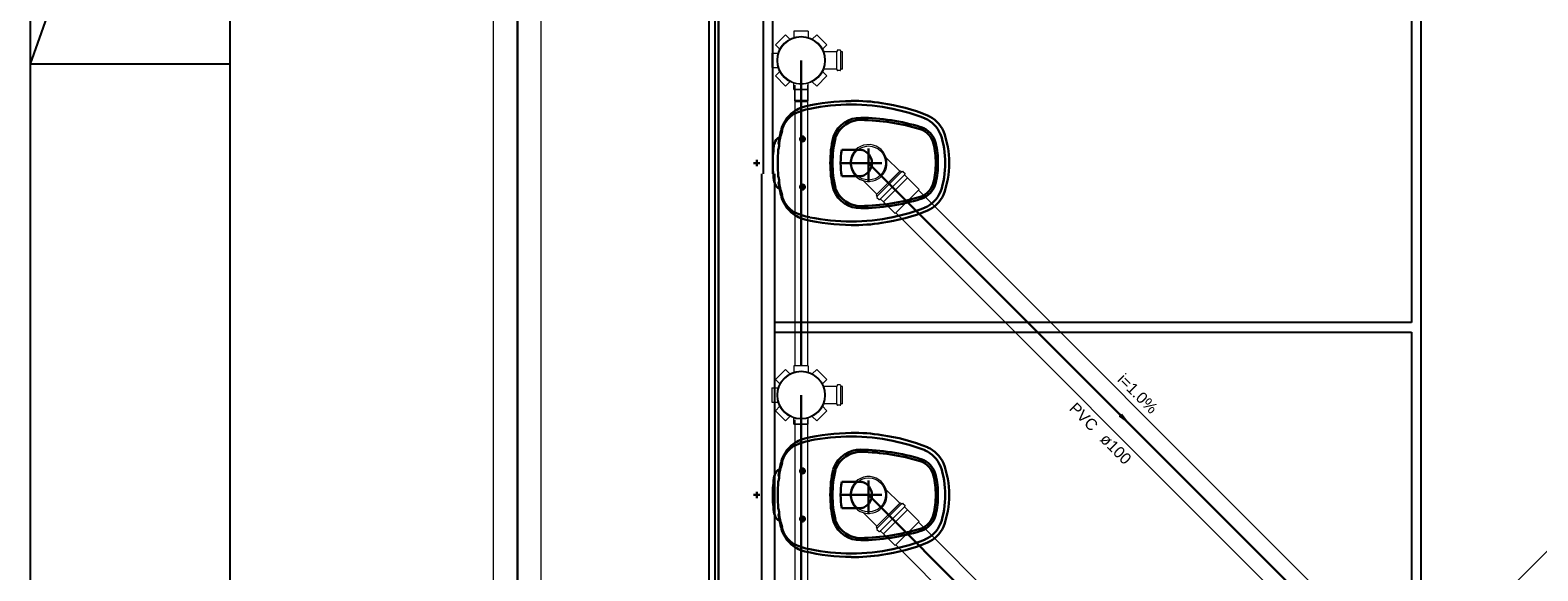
# Model space of a CAD drawing. Header units: millimetres. Extents: x 0 to 354, y 0 to 59.
# Tile 62 of 84: x 270 to 288.88, y 23.35 to 30.12. Entities that reach past the tile are written whole.
import ezdxf

# ---------------------------------------------------------------- set-up
doc = ezdxf.new("R2010")
doc.units = ezdxf.units.MM
for name, color, linetype, lineweight in [('AP-Seção tubo', 196, 'Continuous', 20), ('AP-Tubos', 196, 'Continuous', 30), ('CV-Seção tubo', 32, 'Continuous', 20), ('Simbolos', 3, 'Continuous', 20), ('SIMBOLOS INT', 1, 'Continuous', 30), ('Simbolos_int', 1, 'Continuous', 5), ('TQ-Sentido tubo', 32, 'Continuous', 20), ('TQ-Seção tubo', 32, 'Continuous', 20), ('TQ-Textos tubo', 1, 'Continuous', 20), ('TQ-Tubos detalhe', 32, 'Continuous', 30)]:
    doc.layers.add(name, color=color, linetype=linetype, lineweight=lineweight)
doc.styles.add('Arial', font='arial.ttf')
doc.styles.get("Standard").update_dxf_attribs({"font": 'arial.ttf'})
doc.dimstyles.get("Standard").update_dxf_attribs({"dimtxt": 0.18, "dimasz": 0.18, "dimexe": 0.18, "dimexo": 0.0625, "dimgap": 0.09, "dimtad": 0, "dimtih": 1, "dimtoh": 1, "dimdec": 4, "dimzin": 0, "dimdsep": 46, "dimtxsty": 'Standard', "dimcen": 0.09, "dimadec": 0, "dimazin": 0, "dimtfac": 1, "dimtdec": 4, "dimtofl": 0, "dimtmove": 0, "dimatfit": 3, "dimfxl": 1, "dimtolj": 1, "dimtzin": 0, "dimarcsym": 0})

msp = doc.modelspace()

# ---------------------------------------------------------------- linework, layer by layer
at = {"color": 1}
for p, q in [((278.5027, 49.7463), (278.5027, 10.5393)), ((278.5807, 10.5393), (278.5807, 49.7463)), ((278.6227, 10.5393), (278.6227, 49.7463)), ((272.5, 36.7714), (270, 29.7)), ((279.1807, 31.1423), (279.1807, 28.3223)), ((279.3007, 28.3223), (279.3007, 30.4613)), ((287.3017, 30.4613), (287.3017, 26.4623)), ((287.4217, 14.0633), (287.4217, 30.4613)), ((278.6227, 30.3413), (278.6227, 13.9433)), ((270, 29.7), (272.5, 29.7)), ((279.1627, 16.3223), (279.1627, 28.3223)), ((279.3217, 28.3223), (279.3217, 16.3223)), ((287.3017, 26.4623), (279.3217, 26.4623)), ((279.3217, 26.3423), (287.3017, 26.3423)), ((287.3017, 26.3423), (287.3017, 22.3433))]:
    msp.add_line(p, q, dxfattribs=at)
at = {"color": 2}
msp.add_lwpolyline([(270, 59.4), (270, 0), (354.1, 0), (354.1, 59.4)], close=True, dxfattribs=at)
at = {"color": 6}
msp.add_lwpolyline([(272.5, 58.4), (272.5, 1), (353.1, 1), (353.1, 58.4)], close=True, dxfattribs=at)
at = {"layer": 'AP-Seção tubo'}
for p, q in [((275.8027, 15.5471), (275.8027, 46.4623)), ((276.4027, 15.5471), (276.4027, 46.4623))]:
    msp.add_line(p, q, dxfattribs=at)
at = {"layer": 'AP-Tubos'}
msp.add_line((276.1027, 13.662), (276.1027, 48.0623), dxfattribs=at)
at = {"layer": 'CV-Seção tubo'}
msp.add_line((283.3547, 17.9526), (289.2253, 23.824), dxfattribs=at)
at = {"layer": 'Simbolos'}
for p, q in [((279.462, 30.0667), (279.335, 29.9397)), ((279.462, 30.0667), (279.517, 30.0117)), ((279.567, 30.1107), (279.567, 30.0327)), ((279.747, 30.1107), (279.567, 30.1107)), ((279.747, 30.1107), (279.747, 30.0327)), ((279.852, 30.0667), (279.797, 30.0117)), ((279.979, 29.9397), (279.852, 30.0667)), ((279.335, 29.9397), (279.39, 29.8847)), ((279.979, 29.9397), (279.924, 29.8847)), ((280.103, 29.8537), (279.938, 29.8537)), ((280.108, 29.8687), (280.107, 29.8577)), ((280.147, 29.8717), (280.112, 29.8717)), ((280.151, 29.8687), (280.154, 29.8567)), ((280.175, 29.8537), (280.158, 29.8537)), ((280.175, 29.6357), (280.175, 29.8537)), ((279.291, 29.8347), (279.291, 29.6547)), ((279.291, 29.8347), (279.369, 29.8347)), ((279.291, 29.6547), (279.369, 29.6547)), ((279.335, 29.5497), (279.39, 29.6047)), ((279.335, 29.5497), (279.462, 29.4227)), ((279.462, 29.4227), (279.517, 29.4777)), ((279.852, 29.4227), (279.797, 29.4777)), ((279.852, 29.4227), (279.979, 29.5497)), ((279.979, 29.5497), (279.924, 29.6047)), ((280.103, 29.6357), (279.938, 29.6357)), ((280.108, 29.6207), (280.107, 29.6317)), ((280.147, 29.6177), (280.112, 29.6177)), ((280.151, 29.6207), (280.154, 29.6327)), ((280.175, 29.6357), (280.158, 29.6357)), ((279.567, 29.3787), (279.567, 29.4567)), ((279.567, 29.3787), (279.747, 29.3787)), ((279.747, 29.3787), (279.567, 29.3787)), ((279.567, 29.3787), (279.6894, 29.378)), ((279.5729, 29.3786), (279.5723, 29.242)), ((279.7427, 29.3784), (279.7429, 29.2425)), ((279.747, 29.3787), (279.747, 29.4567)), ((279.5723, 29.242), (279.5774, 29.2241)), ((279.7429, 29.2425), (279.7373, 29.224)), ((280.8927, 28.3553), (280.7227, 28.5257)), ((280.8997, 28.3624), (280.5987, 28.0612)), ((280.8997, 28.3624), (280.9127, 28.3497)), ((280.9277, 28.3553), (280.9177, 28.3489)), ((280.9327, 28.3546), (280.9597, 28.3284)), ((280.6057, 28.0682), (280.4357, 28.2386)), ((280.9597, 28.3228), (280.9527, 28.315)), ((280.9527, 28.3094), (280.9877, 28.2747)), ((280.9877, 28.2747), (280.9877, 28.2733)), ((280.9877, 28.2733), (281.1357, 28.1255)), ((280.5987, 28.0612), (280.6117, 28.0484)), ((280.6057, 28.0329), (280.6117, 28.0435)), ((280.6067, 28.0279), (280.6327, 28.0018)), ((280.6377, 28.0018), (280.6457, 28.0081)), ((280.6517, 28.0081), (280.6867, 27.9735)), ((280.6867, 27.9735), (280.6877, 27.9735)), ((280.6877, 27.9735), (280.8357, 27.8257)), ((279.462, 25.8742), (279.335, 25.7472)), ((279.462, 25.8742), (279.517, 25.8192)), ((279.567, 25.9182), (279.567, 25.8402)), ((279.747, 25.9182), (279.567, 25.9182)), ((279.747, 25.9182), (279.747, 25.8402)), ((279.852, 25.8742), (279.797, 25.8192)), ((279.979, 25.7472), (279.852, 25.8742)), ((279.335, 25.7472), (279.39, 25.6922)), ((279.979, 25.7472), (279.924, 25.6922)), ((279.291, 25.6422), (279.291, 25.4622)), ((279.291, 25.6422), (279.369, 25.6422)), ((280.103, 25.6612), (279.938, 25.6612)), ((280.108, 25.6762), (280.107, 25.6652)), ((280.147, 25.6792), (280.112, 25.6792)), ((280.151, 25.6762), (280.154, 25.6642)), ((280.175, 25.6612), (280.158, 25.6612)), ((280.175, 25.4432), (280.175, 25.6612)), ((279.291, 25.4622), (279.369, 25.4622)), ((279.335, 25.3572), (279.39, 25.4122)), ((279.335, 25.3572), (279.462, 25.2302)), ((279.852, 25.2302), (279.979, 25.3572)), ((279.979, 25.3572), (279.924, 25.4122)), ((280.103, 25.4432), (279.938, 25.4432)), ((280.108, 25.4282), (280.107, 25.4392)), ((280.147, 25.4252), (280.112, 25.4252)), ((280.151, 25.4282), (280.154, 25.4402)), ((280.175, 25.4432), (280.158, 25.4432)), ((279.462, 25.2302), (279.517, 25.2852)), ((279.567, 25.1862), (279.567, 25.2642)), ((279.567, 25.1862), (279.747, 25.1862)), ((279.747, 25.1862), (279.567, 25.1862)), ((279.747, 25.1862), (279.747, 25.2642)), ((279.852, 25.2302), (279.797, 25.2852)), ((280.8927, 24.1973), (280.7227, 24.3677)), ((280.8997, 24.2044), (280.5987, 23.9032)), ((280.8997, 24.2044), (280.9127, 24.1917)), ((280.9277, 24.1973), (280.9177, 24.1909)), ((280.9327, 24.1966), (280.9597, 24.1704)), ((280.6057, 23.9102), (280.4357, 24.0806)), ((280.9597, 24.1648), (280.9527, 24.157)), ((280.9527, 24.1513), (280.9877, 24.1167)), ((280.9877, 24.1167), (280.9877, 24.1153)), ((280.9877, 24.1153), (281.1357, 23.9675)), ((280.5987, 23.9032), (280.6117, 23.8904)), ((280.6057, 23.8749), (280.6117, 23.8855)), ((280.6067, 23.8699), (280.6327, 23.8438)), ((280.6377, 23.8438), (280.6457, 23.8501)), ((280.6517, 23.8501), (280.6867, 23.8155)), ((280.6867, 23.8155), (280.6877, 23.8155)), ((280.6877, 23.8155), (280.8357, 23.6677))]:
    msp.add_line(p, q, dxfattribs=at)
for centre in [(279.657, 29.7447), (279.657, 25.5522)]:
    msp.add_circle(centre, 0.302, dxfattribs=at)
for centre, radius, start, end in [((280.103, 29.8577), 0.004, 270, 355), ((280.112, 29.8677), 0.004, 90, 175), ((280.147, 29.8677), 0.004, 15, 90), ((280.158, 29.8577), 0.004, 195, 270), ((280.103, 29.6317), 0.004, 5, 90), ((280.112, 29.6217), 0.004, 185, 270), ((280.147, 29.6217), 0.004, 270, 345), ((280.158, 29.6317), 0.004, 90, 165), ((280.5017, 28.4593), 0.2306, 16.785, 253.215), ((280.5017, 28.4593), 0.2306, 253.215, 16.785), ((280.9157, 28.3525), 0.004, 225, 300), ((280.9307, 28.3518), 0.004, 45, 120), ((280.9567, 28.3256), 0.004, 320, 45), ((280.9557, 28.3122), 0.004, 140, 225), ((280.6087, 28.0307), 0.004, 150, 225), ((280.6087, 28.0456), 0.004, 330, 45), ((280.6357, 28.0046), 0.004, 225, 310), ((280.6487, 28.0053), 0.004, 45, 130), ((280.103, 25.6652), 0.004, 270, 355), ((280.112, 25.6752), 0.004, 90, 175), ((280.147, 25.6752), 0.004, 15, 90), ((280.158, 25.6652), 0.004, 195, 270), ((280.103, 25.4392), 0.004, 5, 90), ((280.112, 25.4292), 0.004, 185, 270), ((280.147, 25.4292), 0.004, 270, 345), ((280.158, 25.4392), 0.004, 90, 165), ((280.5017, 24.3013), 0.2306, 16.785, 253.215), ((280.5017, 24.3013), 0.2306, 253.215, 16.785), ((280.9157, 24.1945), 0.004, 225, 300), ((280.9307, 24.1938), 0.004, 45, 120), ((280.9557, 24.1542), 0.004, 140, 225), ((280.9567, 24.1676), 0.004, 320, 45), ((280.6087, 23.8727), 0.004, 150, 225), ((280.6087, 23.8876), 0.004, 330, 45), ((280.6357, 23.8466), 0.004, 225, 310), ((280.6487, 23.8473), 0.004, 45, 130)]:
    msp.add_arc(centre, radius, start, end, dxfattribs=at)
at = {"layer": 'SIMBOLOS INT', "linetype": 'Continuous'}
for p, q in [((279.4037, 28.8583), (279.3767, 28.7233)), ((279.6317, 28.7593), (279.7127, 28.7593)), ((279.6737, 28.8043), (279.6737, 28.7233)), ((280.1657, 28.6243), (280.3967, 28.6243)), ((279.0617, 28.4593), (279.1397, 28.4593)), ((279.1007, 28.4203), (279.1007, 28.4983)), ((280.0217, 28.4593), (280.0517, 28.4593)), ((280.1507, 28.4593), (280.5437, 28.4593)), ((279.3767, 28.1953), (279.4037, 28.0603)), ((279.6317, 28.1593), (279.7127, 28.1593)), ((279.6737, 28.1143), (279.6737, 28.1953)), ((280.1657, 28.2943), (280.3967, 28.2943)), ((279.4037, 24.7003), (279.3767, 24.5653)), ((279.6317, 24.6013), (279.7127, 24.6013)), ((279.6737, 24.6463), (279.6737, 24.5653)), ((280.1657, 24.4663), (280.3967, 24.4663)), ((279.0617, 24.3013), (279.1397, 24.3013)), ((279.1007, 24.2623), (279.1007, 24.3403)), ((280.0217, 24.3013), (280.0517, 24.3013)), ((280.1507, 24.3013), (280.5437, 24.3013)), ((279.3767, 24.0373), (279.4037, 23.9023)), ((279.6317, 24.0013), (279.7127, 24.0013)), ((279.6737, 23.9563), (279.6737, 24.0373)), ((280.1657, 24.1363), (280.3967, 24.1363))]:
    msp.add_line(p, q, dxfattribs=at)
at = {"layer": 'SIMBOLOS INT'}
for p, q in [((280.5017, 28.4593), (280.5017, 28.6423)), ((280.5017, 28.4593), (280.5017, 28.2193)), ((280.5017, 28.4593), (280.6667, 28.4593)), ((280.5017, 24.3013), (280.5017, 24.4843)), ((280.5017, 24.3013), (280.5017, 24.0613)), ((280.5017, 24.3013), (280.6667, 24.3013))]:
    msp.add_line(p, q, dxfattribs=at)
at = {"layer": 'SIMBOLOS INT', "linetype": 'Continuous'}
for centre in [(279.6737, 28.7593), (279.6737, 28.1593), (279.6737, 24.6013), (279.6737, 24.0013)]:
    msp.add_circle(centre, 0.03, dxfattribs=at)
for centre, radius, start, end in [((279.7997, 28.7773), 0.4016, 103.824, 135.406), ((279.8657, 28.4983), 0.6474, 99.049, 116.724), ((280.3037, 26.6263), 2.6096, 90.409, 103.307), ((280.2797, 26.6143), 2.5775, 78.251, 101.529), ((280.2887, 26.6383), 2.6001, 81.584, 90.076), ((280.3727, 26.9503), 2.2774, 67.625, 82.553), ((280.3037, 26.6683), 2.5188, 68.926, 78.51), ((279.7907, 28.7803), 0.3932, 134.829, 168.433), ((279.7397, 28.7893), 0.3323, 119.8, 167.768), ((280.4027, 28.6633), 0.3634, 89.785, 157.469), ((280.4027, 28.6633), 0.3354, 89.813, 157.469), ((280.3607, 26.2783), 2.721, 73.185, 89.091), ((280.3607, 26.2783), 2.749, 73.173, 89.095), ((281.0657, 28.6393), 0.2857, 13.358, 70.916), ((281.0537, 28.6723), 0.3784, 22.704, 66.139), ((281.1797, 28.9093), 0.16, 63.947, 67.625), ((281.0807, 28.6963), 0.3936, 24.234, 65.909), ((279.4337, 28.6783), 0.1142, 112.564, 169.272), ((278.6267, 28.7893), 0.7615, 348.0323, 354.85233), ((279.4307, 28.7113), 0.0559, 167.445, 205.236), ((279.5447, 28.7083), 0.16, 169.091, 174.852), ((280.6217, 28.4983), 1.2574, 165.675, 169.091), ((279.7157, 28.7563), 0.3153, 161.118, 170.469), ((281.3177, 28.4713), 1.2951, 166.415, 180.534), ((281.3177, 28.4713), 1.2671, 166.415, 180.534), ((280.2407, 28.7323), 0.188, 157.469, 166.415), ((280.2407, 28.7323), 0.16, 157.469, 166.415), ((281.0657, 28.6393), 0.2577, 13.315, 70.797), ((280.4207, 28.4743), 0.9504, 359.12833, 14.168), ((280.3517, 28.4713), 1.1081, 359.37932, 18.304), ((280.4447, 28.4743), 1.0661, 359.21532, 21.193), ((280.8557, 28.4503), 1.555, 170.795, 179.678), ((280.6217, 28.4983), 1.2574, 173.953, 181.823), ((281.1617, 28.4563), 1.0102, 170.448, 179.794), ((280.4207, 28.4743), 0.9224, 359.12833, 14.181), ((280.8557, 28.4683), 1.555, 180.323, 189.205), ((280.6217, 28.4203), 1.2574, 178.177, 186.048), ((281.3177, 28.4473), 1.2951, 179.467, 193.585), ((281.3177, 28.4473), 1.2671, 179.467, 193.585), ((281.1617, 28.4623), 1.0102, 180.207, 189.552), ((280.4207, 28.4443), 0.9224, 345.8193, 0.872), ((280.4207, 28.4443), 0.9504, 345.8323, 0.872), ((280.3517, 28.4473), 1.1081, 341.6963, 0.621), ((280.4447, 28.4443), 1.0661, 338.8073, 0.785), ((279.4337, 28.2403), 0.1142, 190.729, 247.436), ((278.6267, 28.1293), 0.7615, 5.148, 11.968), ((279.4307, 28.2073), 0.0559, 154.765, 192.555), ((279.5447, 28.2103), 0.16, 185.148, 190.91), ((280.6217, 28.4203), 1.2574, 190.91, 194.325), ((280.2407, 28.1863), 0.188, 193.585, 202.531), ((280.2407, 28.1863), 0.16, 193.585, 202.531), ((281.0657, 28.2793), 0.2577, 289.2033, 346.6853), ((281.0657, 28.2793), 0.2857, 289.0843, 346.6423), ((279.7157, 28.1623), 0.3153, 189.531, 198.883), ((279.7907, 28.1383), 0.3932, 191.567, 225.172), ((279.7397, 28.1293), 0.3323, 192.232, 240.2), ((280.4027, 28.2553), 0.3634, 202.531, 270.2153), ((280.4027, 28.2553), 0.3354, 202.531, 270.1873), ((280.3607, 30.6403), 2.721, 270.9093, 286.8153), ((280.3607, 30.6403), 2.749, 270.9053, 286.8273), ((281.0537, 28.2463), 0.3784, 293.8613, 337.2963), ((281.0807, 28.2223), 0.3936, 294.0913, 335.7663), ((279.7997, 28.1413), 0.4016, 224.595, 256.176), ((279.8657, 28.4203), 0.6474, 243.276, 260.951), ((280.2797, 30.3043), 2.5775, 258.471, 281.7493), ((280.3727, 29.9683), 2.2774, 277.4473, 292.3753), ((280.3037, 30.2503), 2.5188, 281.4903, 291.0743), ((281.1797, 28.0093), 0.16, 292.3753, 296.0533), ((280.3037, 30.2923), 2.6096, 256.693, 269.5909), ((280.2887, 30.2803), 2.6001, 269.9247, 278.4163), ((279.7997, 24.6193), 0.4016, 103.824, 135.406), ((279.8657, 24.3403), 0.6474, 99.049, 116.724), ((280.3037, 22.4683), 2.6096, 90.409, 103.307), ((280.2797, 22.4563), 2.5775, 78.251, 101.529), ((280.2887, 22.4803), 2.6001, 81.584, 90.076), ((280.3727, 22.7923), 2.2774, 67.625, 82.553), ((280.3037, 22.5103), 2.5188, 68.926, 78.51), ((279.7907, 24.6223), 0.3932, 134.829, 168.433), ((279.7397, 24.6313), 0.3323, 119.8, 167.768), ((280.4027, 24.5053), 0.3634, 89.785, 157.469), ((280.4027, 24.5053), 0.3354, 89.813, 157.469), ((280.3607, 22.1203), 2.721, 73.185, 89.091), ((280.3607, 22.1203), 2.749, 73.173, 89.095), ((281.0657, 24.4813), 0.2857, 13.358, 70.916), ((281.0537, 24.5143), 0.3784, 22.704, 66.139), ((281.1797, 24.7513), 0.16, 63.947, 67.625), ((281.0807, 24.5383), 0.3936, 24.234, 65.909), ((279.4337, 24.5203), 0.1142, 112.564, 169.272), ((278.6267, 24.6313), 0.7615, 348.0323, 354.85233), ((279.4307, 24.5533), 0.0559, 167.445, 205.236), ((279.5447, 24.5503), 0.16, 169.091, 174.852), ((280.6217, 24.3403), 1.2574, 165.675, 169.091), ((279.7157, 24.5983), 0.3153, 161.118, 170.469), ((281.3177, 24.3133), 1.2951, 166.415, 180.534), ((281.3177, 24.3133), 1.2671, 166.415, 180.534), ((280.2407, 24.5743), 0.188, 157.469, 166.415), ((280.2407, 24.5743), 0.16, 157.469, 166.415), ((281.0657, 24.4813), 0.2577, 13.315, 70.797), ((280.3517, 24.3133), 1.1081, 359.37932, 18.304), ((280.4447, 24.3163), 1.0661, 359.21532, 21.193), ((280.8557, 24.2923), 1.555, 170.795, 179.678), ((280.6217, 24.3403), 1.2574, 173.953, 181.823), ((281.1617, 24.2983), 1.0102, 170.448, 179.794), ((280.4207, 24.3163), 0.9224, 359.12833, 14.181), ((280.4207, 24.3163), 0.9504, 359.12833, 14.168), ((280.8557, 24.3103), 1.555, 180.323, 189.205), ((280.6217, 24.2623), 1.2574, 178.177, 186.048), ((281.3177, 24.2893), 1.2951, 179.467, 193.585), ((281.3177, 24.2893), 1.2671, 179.467, 193.585), ((281.1617, 24.3043), 1.0102, 180.207, 189.552), ((280.4207, 24.2863), 0.9224, 345.8193, 0.872), ((280.4207, 24.2863), 0.9504, 345.8323, 0.872), ((280.3517, 24.2893), 1.1081, 341.6963, 0.621), ((280.4447, 24.2863), 1.0661, 338.8073, 0.785), ((279.4337, 24.0823), 0.1142, 190.729, 247.436), ((278.6267, 23.9713), 0.7615, 5.148, 11.968), ((279.4307, 24.0493), 0.0559, 154.765, 192.555), ((279.5447, 24.0523), 0.16, 185.148, 190.91), ((280.6217, 24.2623), 1.2574, 190.91, 194.325), ((280.2407, 24.0283), 0.188, 193.585, 202.531), ((280.2407, 24.0283), 0.16, 193.585, 202.531), ((281.0657, 24.1213), 0.2577, 289.2033, 346.6853), ((281.0657, 24.1213), 0.2857, 289.0843, 346.6423), ((279.7157, 24.0043), 0.3153, 189.531, 198.883), ((279.7907, 23.9803), 0.3932, 191.567, 225.172), ((279.7397, 23.9713), 0.3323, 192.232, 240.2), ((280.4027, 24.0973), 0.3634, 202.531, 270.2153), ((280.4027, 24.0973), 0.3354, 202.531, 270.1873), ((280.3607, 26.4823), 2.721, 270.9093, 286.8153), ((280.3607, 26.4823), 2.749, 270.9053, 286.8273), ((281.0537, 24.0883), 0.3784, 293.8613, 337.2963), ((281.0807, 24.0643), 0.3936, 294.0913, 335.7663), ((279.7997, 23.9833), 0.4016, 224.595, 256.176), ((279.8657, 24.2623), 0.6474, 243.276, 260.951), ((280.2797, 26.1463), 2.5775, 258.471, 281.7493), ((280.3727, 25.8103), 2.2774, 277.4473, 292.3753), ((280.3037, 26.0923), 2.5188, 281.4903, 291.0743), ((281.1797, 23.8513), 0.16, 292.3753, 296.0533), ((280.3037, 26.1343), 2.6096, 256.693, 269.5909), ((280.2887, 26.1223), 2.6001, 269.9247, 278.4163)]:
    msp.add_arc(centre, radius, start, end, dxfattribs=at)
at = {"layer": 'SIMBOLOS INT'}
for centre, radius, start, end in [((280.3967, 28.5433), 0.08, 76.884, 90), ((280.3787, 28.4623), 0.165, 359.56133, 76.884), ((280.3787, 28.4563), 0.165, 283.1163, 0.439), ((280.3967, 28.3753), 0.08, 270.0003, 283.1163), ((280.3967, 24.3853), 0.08, 76.884, 90), ((280.3787, 24.3043), 0.165, 359.56133, 76.884), ((280.3787, 24.2983), 0.165, 283.1163, 0.439), ((280.3967, 24.2173), 0.08, 270.0003, 283.1163)]:
    msp.add_arc(centre, radius, start, end, dxfattribs=at)
at = {"layer": 'Simbolos_int'}
for p, q in [((280.106, 29.6357), (280.106, 29.8537)), ((280.155, 29.6357), (280.155, 29.8537)), ((279.7429, 29.2425), (279.5723, 29.242)), ((279.7373, 29.224), (279.5774, 29.2241)), ((280.8927, 28.3553), (280.6057, 28.0682)), ((280.9147, 28.3475), (280.6137, 28.0463)), ((280.9507, 28.3115), (280.6497, 28.0102)), ((280.9877, 28.2733), (280.6877, 27.9735)), ((281.1357, 28.1255), (280.8357, 27.8257)), ((280.106, 25.4432), (280.106, 25.6612)), ((280.155, 25.4432), (280.155, 25.6612)), ((280.8927, 24.1973), (280.6057, 23.9102)), ((280.9147, 24.1895), (280.6137, 23.8883)), ((280.9507, 24.1535), (280.6497, 23.8522)), ((280.9877, 24.1153), (280.6877, 23.8155)), ((281.1357, 23.9675), (280.8357, 23.6677))]:
    msp.add_line(p, q, dxfattribs=at)
for centre, radius in [((279.657, 29.7447), 0.294), ((280.5017, 28.4593), 0.213), ((279.657, 25.5522), 0.294), ((280.5017, 24.3013), 0.213)]:
    msp.add_circle(centre, radius, dxfattribs=at)
at = {"layer": 'TQ-Seção tubo'}
for p, q in [((279.5769, 29.4345), (279.5768, 25.9182)), ((279.7368, 29.4344), (279.7367, 25.9182)), ((281.1267, 28.117), (286.7615, 22.4823)), ((280.8437, 27.8342), (286.1957, 22.4823)), ((279.5769, 25.242), (279.5768, 21.7129)), ((279.7368, 25.242), (279.7367, 21.7129)), ((281.1267, 23.959), (282.6035, 22.4823)), ((280.8437, 23.6762), (282.0376, 22.4823))]:
    msp.add_line(p, q, dxfattribs=at)
at = {"layer": 'TQ-Tubos detalhe'}
for p, q in [((279.657, 29.7447), (279.657, 25.9182)), ((280.5017, 28.4593), (286.4787, 22.4823)), ((279.657, 25.5522), (279.657, 21.6409)), ((280.5017, 24.3013), (282.3207, 22.4823))]:
    msp.add_line(p, q, dxfattribs=at)

# ---------------------------------------------------------------- texts
at = {"layer": 'TQ-Textos tubo', "char_height": 0.1412, "rotation": 314.99989, "line_spacing_factor": 0.798, "style": 'Arial'}
for s, insert, width, attachment_point in [('i=1.0%', (283.9228, 25.6213), 1.01664, 2), ('PVC', (283.3898, 25.1883), 0.50832, 3), ('ø100', (283.4898, 25.0883), 0.67776, 1)]:
    msp.add_mtext(s, dxfattribs=dict(at, insert=insert, width=width, attachment_point=attachment_point))

# ---------------------------------------------------------------- leaders
at = {"layer": 'TQ-Sentido tubo'}
msp.add_leader([(283.7307, 25.2299), (283.5317, 25.4296)], dimstyle='Standard', override={"dimasz": 0.1, "dimldrblk": 'CLOSED'}, dxfattribs=at)

doc.saveas('drawing.dxf')
